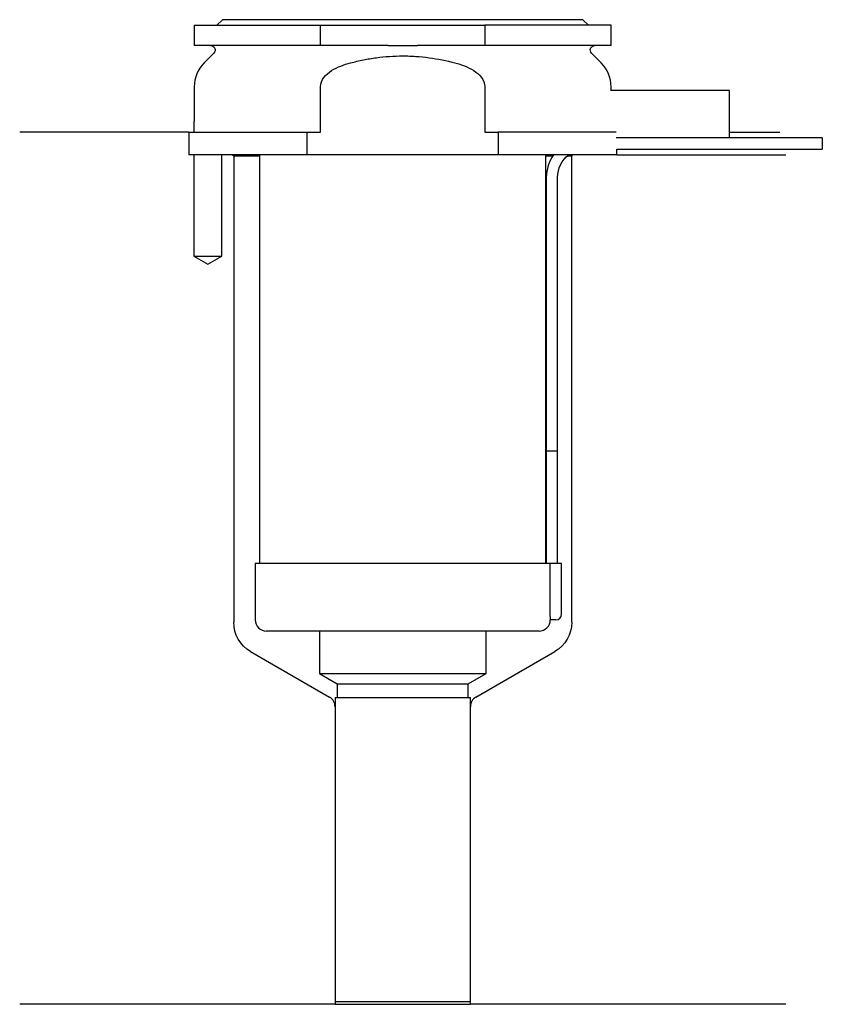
# Model space of a CAD drawing. Header units: millimetres. Extents: x 23.5 to 94.8, y 196.9 to 284.3.
import ezdxf

# ---------------------------------------------------------------- set-up
doc = ezdxf.new("R2010")
doc.units = ezdxf.units.MM
for name, color, linetype in [('201', 7, 'Continuous'), ('30', 7, 'Continuous'), ('32', 7, 'Continuous')]:
    doc.layers.add(name, color=color, linetype=linetype)

msp = doc.modelspace()

# ---------------------------------------------------------------- linework, layer by layer
at = {"layer": '201', "color": 113}
for p, q in [((38.526, 274.313), (23.526, 274.313)), ((38.526, 274.313), (38.526, 272.313)), ((86.525, 274.313), (90.992, 274.313)), ((38.976, 272.313), (38.976, 263.313)), ((41.476, 263.313), (41.476, 272.313)), ((42.426, 272.313), (42.526, 272.213)), ((42.526, 272.213), (42.526, 230.79)), ((42.526, 272.213), (44.826, 272.213)), ((70.225, 272.213), (70.836, 272.213)), ((72.151, 272.213), (72.526, 272.213)), ((72.526, 272.213), (72.626, 272.313)), ((72.526, 230.79), (72.526, 272.213)), ((76.526, 272.313), (91.526, 272.313)), ((38.976, 263.313), (40.226, 262.591)), ((40.226, 262.591), (41.476, 263.313)), ((44.026, 228.192), (51.021, 224.153)), ((64.031, 224.153), (71.026, 228.192)), ((51.521, 223.287), (51.521, 196.865)), ((63.531, 196.865), (63.531, 223.287)), ((51.521, 196.865), (23.526, 196.865)), ((51.521, 196.865), (63.531, 196.865)), ((91.526, 196.865), (63.531, 196.865))]:
    msp.add_line(p, q, dxfattribs=at)
at = {"layer": '201', "color": 113, "extrusion": (0, 0, -1)}
for centre, start, end in [((-45.526, 230.79), -60, 0), ((-69.526, 230.79), 180, 240)]:
    msp.add_arc(centre, 3, start, end, dxfattribs=at)
at = {"layer": '201', "color": 113}
for centre, start, end in [((50.521, 223.287), 0, 60), ((64.531, 223.287), 120, 180)]:
    msp.add_arc(centre, 1, start, end, dxfattribs=at)
at = {"layer": '30', "color": 113}
for p, q in [((41.526, 284.313), (41.026, 283.813)), ((73.526, 284.313), (41.526, 284.313)), ((74.026, 283.813), (73.526, 284.313)), ((39.026, 283.813), (39.026, 282.013)), ((39.026, 283.813), (50.228, 283.813)), ((50.228, 283.813), (64.823, 283.813)), ((50.228, 282.013), (50.228, 283.813)), ((76.026, 283.813), (64.823, 283.813)), ((64.823, 283.813), (64.823, 282.013)), ((76.026, 282.013), (76.026, 283.813)), ((50.228, 282.013), (39.026, 282.013)), ((56.221, 282.013), (50.228, 282.013)), ((64.823, 282.013), (58.83, 282.013)), ((76.026, 282.013), (64.823, 282.013)), ((40.758, 281.33), (39.904, 280.476)), ((75.147, 280.476), (74.293, 281.33)), ((39.026, 278.355), (39.026, 275.313)), ((50.228, 274.313), (50.228, 278.355)), ((64.823, 278.355), (64.823, 274.313)), ((76.026, 278.013), (76.026, 278.355)), ((38.976, 275.313), (38.976, 274.313)), ((38.976, 275.313), (39.026, 275.313)), ((38.526, 274.313), (38.526, 272.313)), ((38.526, 274.313), (49.04, 274.313)), ((49.04, 272.313), (49.04, 274.313)), ((49.04, 274.313), (50.228, 274.313)), ((64.823, 274.313), (66.011, 274.313)), ((76.484, 274.313), (66.011, 274.313)), ((66.011, 274.313), (66.011, 272.313)), ((94.776, 273.813), (86.525, 273.813)), ((94.776, 273.813), (94.776, 272.813)), ((49.04, 272.313), (38.526, 272.313)), ((38.976, 272.313), (38.976, 263.313)), ((41.476, 263.313), (41.476, 272.313)), ((44.826, 272.313), (44.826, 236.013)), ((66.011, 272.313), (49.04, 272.313)), ((76.526, 272.313), (66.011, 272.313)), ((70.226, 236.013), (70.226, 272.313)), ((76.526, 272.313), (76.526, 272.813)), ((76.526, 272.813), (94.776, 272.813)), ((70.276, 270.313), (70.276, 246.013)), ((71.276, 246.013), (71.276, 270.313)), ((38.976, 263.313), (41.476, 263.313)), ((70.276, 246.013), (70.276, 236.013)), ((70.276, 246.013), (71.276, 246.013)), ((70.276, 246.013), (71.276, 246.013)), ((71.276, 236.013), (71.276, 246.013)), ((70.599, 236.013), (44.426, 236.013)), ((44.426, 236.013), (44.426, 231.013)), ((71.626, 236.013), (70.599, 236.013)), ((70.599, 236.013), (70.599, 231.513)), ((71.626, 231.513), (71.626, 236.013)), ((71.126, 231.013), (70.622, 231.013)), ((69.626, 230.013), (45.426, 230.013)), ((50.126, 230.013), (50.126, 226.234)), ((64.926, 226.234), (64.926, 230.013)), ((50.126, 226.234), (51.721, 225.313)), ((50.126, 226.234), (64.926, 226.234)), ((63.331, 225.313), (64.926, 226.234)), ((51.721, 225.313), (51.721, 224.113)), ((51.721, 225.313), (63.331, 225.313)), ((63.331, 224.113), (63.331, 225.313)), ((51.521, 224.113), (63.531, 224.113)), ((51.521, 224.113), (51.521, 197.113)), ((63.531, 197.113), (63.531, 224.113)), ((51.521, 197.113), (63.531, 197.113))]:
    msp.add_line(p, q, dxfattribs=at)
at = {"layer": '30', "color": 113, "extrusion": (0, 0, -1)}
for centre, radius, start, end in [((-40.476, 281.613), 0.4, 90, 225), ((-74.576, 281.613), 0.4, -45, 90), ((-73.776, 270.313), 2.5, 0, 53.12953)]:
    msp.add_arc(centre, radius, start, end, dxfattribs=at)
at = {"layer": '30', "color": 113}
for centre, radius, start, end in [((42.026, 278.355), 3, 135, 180), ((73.026, 278.355), 3, 0, 45), ((73.776, 270.313), 3.5, 145.14891, 180), ((45.426, 231.013), 1, 180, 270), ((69.626, 231.013), 1, -90, 0), ((71.126, 231.513), 0.5, -90, 0)]:
    msp.add_arc(centre, radius, start, end, dxfattribs=at)
for points, knots in [([(56.221, 282.013), (56.651, 282.013), (57.081, 282.01), (57.538, 282.01), (57.566, 282.01), (57.621, 282.01), (57.703, 282.01), (57.896, 282.01), (58.061, 282.011), (58.391, 282.012), (58.61, 282.013), (58.83, 282.013)], [0, 0, 0, 0, 0.5, 0.5, 0.53125, 0.53125, 0.5625, 0.625, 0.75, 0.75, 1, 1, 1, 1]), ([(52.888, 280.476), (53.077, 280.526), (53.269, 280.573), (53.652, 280.663), (53.843, 280.704), (54.42, 280.82), (54.805, 280.885), (55.965, 281.043), (56.743, 281.097), (57.723, 281.097), (57.919, 281.094), (58.312, 281.08), (58.509, 281.07), (59.098, 281.029), (59.487, 280.989), (60.647, 280.83), (61.41, 280.674), (62.163, 280.476)], [0, 0, 0, 0, 0.0625, 0.0625, 0.125, 0.125, 0.25, 0.25, 0.5, 0.5, 0.5625, 0.5625, 0.625, 0.625, 0.75, 0.75, 1, 1, 1, 1]), ([(50.228, 278.355), (50.228, 278.964), (50.71, 279.471), (51.729, 280.118), (52.309, 280.324), (52.888, 280.476)], [0, 0, 0, 0, 0.5, 0.5, 1, 1, 1, 1]), ([(62.163, 280.476), (62.746, 280.323), (63.311, 280.124), (64.343, 279.471), (64.823, 278.966), (64.823, 278.355)], [0, 0, 0, 0, 0.5, 0.5, 1, 1, 1, 1]), ([(70.599, 231.513), (70.599, 231.458), (70.6, 231.402), (70.602, 231.297), (70.604, 231.247), (70.607, 231.161), (70.61, 231.123), (70.614, 231.063), (70.616, 231.041), (70.618, 231.028), (70.619, 231.018), (70.621, 231.013)], [0, 0, 0, 0, 0.208202, 0.208202, 0.416635, 0.416635, 0.625338, 0.625338, 0.835614, 0.835614, 1, 1, 1, 1])]:
    msp.add_open_spline(points, degree=3, knots=knots, dxfattribs=at)
at = {"layer": '32', "color": 113}
for p, q in [((86.526, 278.013), (75.983, 278.013)), ((86.526, 273.813), (86.526, 278.013)), ((86.526, 273.813), (76.484, 273.813))]:
    msp.add_line(p, q, dxfattribs=at)

doc.saveas('drawing.dxf')
